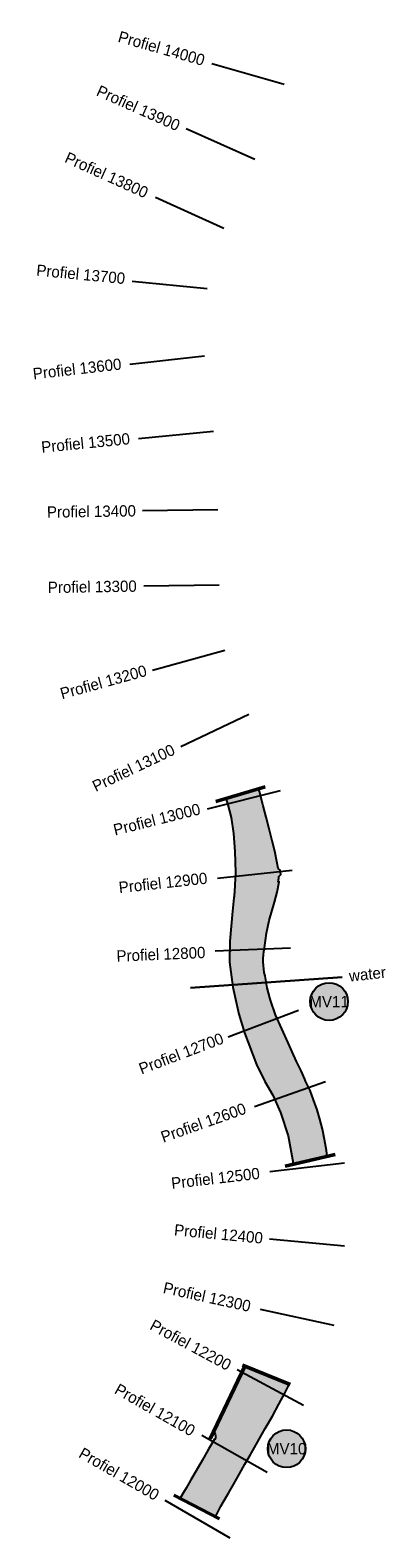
# Model space of a CAD drawing. Header units: millimetres. Extents: x 149283 to 154583, y 463980 to 478289.
# Tile 8 of 10: x 149584 to 150061, y 471435 to 473436. Entities that reach past the tile are written whole.
import ezdxf
from ezdxf.enums import TextEntityAlignment as Align

# ---------------------------------------------------------------- set-up
doc = ezdxf.new("R2010")
doc.units = ezdxf.units.MM
for name, color, linetype in [('Bbk land industrie', 30, 'Continuous'), ('Bbk land vrij toepasbaar', 130, 'Continuous'), ('Bbk verspr. aangrenzend perceel', 80, 'Continuous'), ('Bbk verspr. vrij verspreidbaar', 130, 'Continuous'), ('Bbk water A', 80, 'Continuous'), ('Bbk water vrij', 130, 'Continuous'), ('Tijhuis-dwarsprofiel', 7, 'Continuous'), ('Tijhuis-dwarsprofielnummer', 7, 'Continuous'), ('Tijhuis-vaknummer', 10, 'Continuous'), ('Tijhuis-watervak', 150, 'Continuous')]:
    doc.layers.add(name, color=color, linetype=linetype)
doc.layers.add('Tijhuis-klic', color=190, linetype='Continuous', lineweight=30)
doc.layers.add('Tijhuis-watervakgrens', color=152, linetype='Continuous', lineweight=50)
doc.styles.add('ISO', font='GOTHIC.TTF')
doc.styles.get("Standard").update_dxf_attribs({"font": 'GOTHIC.TTF'})

# ---------------------------------------------------------------- blocks, each defined once
blk = doc.blocks.new('vaknummer')
h = blk.add_hatch(color=255)
h.dxf.hatch_style = 1
edge = h.paths.add_edge_path()
edge.add_arc((0, 0), 12.5, 0, 360)
blk.add_circle((0, 0), 12.5)
blk.add_attdef('NR', text='', height=7.5).set_placement((0, 0), align=Align.MIDDLE_CENTER)

msp = doc.modelspace()

# ---------------------------------------------------------------- hatches: boundary and pattern name
at = {"layer": 'Bbk land industrie'}
h = msp.add_hatch(color=256, dxfattribs=at)
h.dxf.hatch_style = 1
edge = h.paths.add_edge_path()
edge.add_line((149895.93, 471580.654), (149905.582, 471596.87))
edge.add_line((149905.582, 471596.87), (149913.984, 471612.6420000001))
edge.add_line((149913.984, 471612.6420000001), (149916.571, 471617.4620000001))
edge.add_line((149916.571, 471617.4620000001), (149921.755, 471627.238))
edge.add_line((149921.755, 471627.238), (149926.056, 471636.07))
edge.add_line((149926.056, 471636.07), (149927.6038680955, 471639.3049367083))
edge.add_line((149927.6038680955, 471639.3049367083), (149868.501372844, 471663.315325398))
edge.add_line((149868.501372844, 471663.315325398), (149827.1448472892, 471576.6198970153))
edge.add_arc((149820.889640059, 471571.1484680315), 8.310484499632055, 28.167680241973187, 41.1761844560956, ccw=False)
edge.add_arc((149821.091, 471569.994), 8.748999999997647, -27.29499999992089, 35.47500000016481, ccw=False)
edge.add_line((149828.8658623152, 471565.9819535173), (149828.5012252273, 471566.2813721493))
edge.add_line((149828.5012252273, 471566.2813721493), (149828.2088745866, 471566.1612365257))
edge.add_line((149828.2088745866, 471566.1612365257), (149820.481, 471553.047))
edge.add_line((149820.481, 471553.047), (149811.874, 471537.8579999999))
edge.add_line((149811.874, 471537.8579999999), (149803.937, 471524.11))
edge.add_line((149803.937, 471524.11), (149796.957, 471512.343))
edge.add_line((149796.957, 471512.343), (149790.779, 471501.524))
edge.add_line((149790.779, 471501.524), (149787.176, 471495.501))
edge.add_line((149787.176, 471495.501), (149782.7757698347, 471487.8359384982))
edge.add_line((149782.7757698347, 471487.8359384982), (149829.7205445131, 471463.4942034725))
edge.add_line((149829.7205445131, 471463.4942034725), (149830.533, 471464.887))
edge.add_line((149830.533, 471464.887), (149836.89, 471477.518))
edge.add_line((149836.89, 471477.518), (149840, 471482.734))
edge.add_line((149840, 471482.734), (149846.841, 471494.492))
edge.add_line((149846.841, 471494.492), (149853.654, 471506.03))
edge.add_line((149853.654, 471506.03), (149861.737, 471520.301))
edge.add_line((149861.737, 471520.301), (149868.72, 471533.195))
edge.add_line((149868.72, 471533.195), (149875.715, 471544.917))
edge.add_line((149875.715, 471544.917), (149879.287, 471551.387))
edge.add_line((149879.287, 471551.387), (149887.883, 471566.51))
edge.add_line((149887.883, 471566.51), (149895.93, 471580.654))
at = {"layer": 'Bbk land vrij toepasbaar'}
h = msp.add_hatch(color=256, dxfattribs=at)
h.dxf.hatch_style = 1
edge = h.paths.add_edge_path()
edge.add_line((149908.116, 472279.1), (149911.616, 472292.165))
edge.add_line((149911.616, 472292.165), (149914.171, 472305.996))
edge.add_line((149914.171, 472305.996), (149913.151, 472306.077))
edge.add_line((149913.151, 472306.077), (149913.4654810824, 472308.6743261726))
edge.add_line((149913.4654810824, 472308.6743261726), (149913.7185363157, 472310.7643310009))
edge.add_line((149913.7185363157, 472310.7643310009), (149914.004, 472313.122))
edge.add_line((149914.004, 472313.122), (149916.322, 472315.795))
edge.add_line((149916.322, 472315.795), (149915.724, 472321.446))
edge.add_line((149915.724, 472321.446), (149913.084, 472323.622))
edge.add_line((149913.084, 472323.622), (149911.679650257, 472330.9738828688))
edge.add_line((149911.679650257, 472330.9738828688), (149908.694, 472346.604))
edge.add_line((149908.694, 472346.604), (149904.882, 472360.4))
edge.add_line((149904.882, 472360.4), (149901.183, 472376.171))
edge.add_line((149901.183, 472376.171), (149897.069, 472391.75))
edge.add_line((149897.069, 472391.75), (149893.142, 472407.072))
edge.add_line((149893.142, 472407.072), (149888.0306509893, 472425.9358647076))
edge.add_line((149888.0306509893, 472425.9358647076), (149887.0854886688, 472429.4146295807))
edge.add_line((149887.0854886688, 472429.4146295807), (149843.4363738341, 472416.6836377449))
edge.add_arc((149198.6109999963, 472206.3290000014), 678.2690000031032, 17.576546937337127, 18.06733809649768, ccw=False)
edge.add_line((149845.2145762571, 472411.1524643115), (149845.6023302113, 472409.9212691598))
edge.add_line((149845.6023302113, 472409.9212691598), (149850.3663395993, 472391.393084))
edge.add_line((149850.3663395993, 472391.393084), (149853.4499987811, 472370.128070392))
edge.add_line((149853.4499987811, 472370.128070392), (149855.5115532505, 472346.1731305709))
edge.add_line((149855.5115532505, 472346.1731305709), (149856.1416609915, 472318.555590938))
edge.add_line((149856.1416609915, 472318.555590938), (149855.0085771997, 472293.2035854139))
edge.add_line((149855.0085771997, 472293.2035854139), (149854.8070310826, 472291.3765637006))
edge.add_line((149854.8070310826, 472291.3765637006), (149854.5691666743, 472289.2203155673))
edge.add_line((149854.5691666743, 472289.2203155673), (149854.3429243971, 472287.169422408))
edge.add_line((149854.3429243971, 472287.169422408), (149854.0936130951, 472284.9094078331))
edge.add_line((149854.0936130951, 472284.9094078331), (149852.127, 472267.0820000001))
edge.add_line((149852.127, 472267.0820000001), (149848.8371385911, 472227.1175091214))
edge.add_line((149848.8371385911, 472227.1175091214), (149848.2152814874, 472199.6398258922))
edge.add_line((149848.2152814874, 472199.6398258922), (149852.6116522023, 472166.0640190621))
edge.add_line((149852.6116522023, 472166.0640190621), (149860.5875566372, 472130.4861384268))
edge.add_line((149860.5875566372, 472130.4861384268), (149868.0586894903, 472105.5545998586))
edge.add_line((149868.0586894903, 472105.5545998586), (149884.1394097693, 472063.4497722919))
edge.add_line((149884.1394097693, 472063.4497722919), (149895.0876182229, 472041.186834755))
edge.add_line((149895.0876182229, 472041.186834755), (149905.8638860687, 472022.7298291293))
edge.add_line((149905.8638860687, 472022.7298291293), (149916.1365336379, 472000.1140545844))
edge.add_line((149916.1365336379, 472000.1140545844), (149926.1951259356, 471968.7334972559))
edge.add_line((149926.1951259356, 471968.7334972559), (149932.913, 471932.639))
edge.add_line((149932.913, 471932.639), (149933.1220534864, 471931.1551448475))
edge.add_line((149933.1220534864, 471931.1551448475), (149978.2014550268, 471941.6825627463))
edge.add_line((149978.2014550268, 471941.6825627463), (149977.025, 471949.434))
edge.add_line((149977.025, 471949.434), (149974.613, 471963.862))
edge.add_line((149974.613, 471963.862), (149971.871, 471977.839))
edge.add_line((149971.871, 471977.839), (149968.511, 471991.1470000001))
edge.add_line((149968.511, 471991.1470000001), (149964.777, 472003.412))
edge.add_line((149964.777, 472003.412), (149960.118, 472016.887))
edge.add_line((149960.118, 472016.887), (149955.366, 472028.934))
edge.add_line((149955.366, 472028.934), (149949.516, 472041.339))
edge.add_line((149949.516, 472041.339), (149948.357, 472044.281))
edge.add_line((149948.357, 472044.281), (149943.743, 472055.185))
edge.add_line((149943.743, 472055.185), (149937.163, 472067.75))
edge.add_line((149937.163, 472067.75), (149931.738, 472080.461))
edge.add_line((149931.738, 472080.461), (149926.286, 472092.56))
edge.add_line((149926.286, 472092.56), (149917.648, 472110.8920000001))
edge.add_line((149917.648, 472110.8920000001), (149909.514, 472129.616))
edge.add_line((149909.514, 472129.616), (149902.775, 472148.914))
edge.add_line((149902.775, 472148.914), (149901.96, 472152.268))
edge.add_line((149901.96, 472152.268), (149898.529, 472165.277))
edge.add_line((149898.529, 472165.277), (149895.5203067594, 472181.1327668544))
edge.add_arc((149976.631, 472201.099), 83.53199999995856, 168.089000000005, 193.8290000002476, ccw=False)
edge.add_line((149894.8974958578, 472218.3393400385), (149897.568, 472237.755))
edge.add_line((149897.568, 472237.755), (149901.094, 472254.693))
edge.add_line((149901.094, 472254.693), (149908.116, 472279.1))
at = {"layer": 'Bbk verspr. aangrenzend perceel'}
h = msp.add_hatch(color=256, dxfattribs=at)
h.dxf.hatch_style = 1
edge = h.paths.add_edge_path()
edge.add_line((149895.93, 471580.654), (149905.582, 471596.87))
edge.add_line((149905.582, 471596.87), (149913.984, 471612.6420000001))
edge.add_line((149913.984, 471612.6420000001), (149916.571, 471617.4620000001))
edge.add_line((149916.571, 471617.4620000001), (149921.755, 471627.238))
edge.add_line((149921.755, 471627.238), (149926.056, 471636.07))
edge.add_line((149926.056, 471636.07), (149927.6038680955, 471639.3049367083))
edge.add_line((149927.6038680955, 471639.3049367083), (149868.501372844, 471663.315325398))
edge.add_line((149868.501372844, 471663.315325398), (149827.1448472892, 471576.6198970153))
edge.add_arc((149820.889640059, 471571.1484680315), 8.310484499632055, 28.167680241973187, 41.1761844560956, ccw=False)
edge.add_arc((149821.091, 471569.994), 8.748999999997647, -27.29499999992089, 35.47500000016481, ccw=False)
edge.add_line((149828.8658623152, 471565.9819535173), (149828.5012252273, 471566.2813721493))
edge.add_line((149828.5012252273, 471566.2813721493), (149828.2088745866, 471566.1612365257))
edge.add_line((149828.2088745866, 471566.1612365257), (149820.481, 471553.047))
edge.add_line((149820.481, 471553.047), (149811.874, 471537.8579999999))
edge.add_line((149811.874, 471537.8579999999), (149803.937, 471524.11))
edge.add_line((149803.937, 471524.11), (149796.957, 471512.343))
edge.add_line((149796.957, 471512.343), (149790.779, 471501.524))
edge.add_line((149790.779, 471501.524), (149787.176, 471495.501))
edge.add_line((149787.176, 471495.501), (149782.7757698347, 471487.8359384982))
edge.add_line((149782.7757698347, 471487.8359384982), (149829.7205445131, 471463.4942034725))
edge.add_line((149829.7205445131, 471463.4942034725), (149830.533, 471464.887))
edge.add_line((149830.533, 471464.887), (149836.89, 471477.518))
edge.add_line((149836.89, 471477.518), (149840, 471482.734))
edge.add_line((149840, 471482.734), (149846.841, 471494.492))
edge.add_line((149846.841, 471494.492), (149853.654, 471506.03))
edge.add_line((149853.654, 471506.03), (149861.737, 471520.301))
edge.add_line((149861.737, 471520.301), (149868.72, 471533.195))
edge.add_line((149868.72, 471533.195), (149875.715, 471544.917))
edge.add_line((149875.715, 471544.917), (149879.287, 471551.387))
edge.add_line((149879.287, 471551.387), (149887.883, 471566.51))
edge.add_line((149887.883, 471566.51), (149895.93, 471580.654))
at = {"layer": 'Bbk verspr. vrij verspreidbaar'}
h = msp.add_hatch(color=256, dxfattribs=at)
h.dxf.hatch_style = 1
edge = h.paths.add_edge_path()
edge.add_line((149908.116, 472279.1), (149911.616, 472292.165))
edge.add_line((149911.616, 472292.165), (149914.171, 472305.996))
edge.add_line((149914.171, 472305.996), (149913.151, 472306.077))
edge.add_line((149913.151, 472306.077), (149913.4654810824, 472308.6743261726))
edge.add_line((149913.4654810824, 472308.6743261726), (149913.7185363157, 472310.7643310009))
edge.add_line((149913.7185363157, 472310.7643310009), (149914.004, 472313.122))
edge.add_line((149914.004, 472313.122), (149916.322, 472315.795))
edge.add_line((149916.322, 472315.795), (149915.724, 472321.446))
edge.add_line((149915.724, 472321.446), (149913.084, 472323.622))
edge.add_line((149913.084, 472323.622), (149911.679650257, 472330.9738828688))
edge.add_line((149911.679650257, 472330.9738828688), (149908.694, 472346.604))
edge.add_line((149908.694, 472346.604), (149904.882, 472360.4))
edge.add_line((149904.882, 472360.4), (149901.183, 472376.171))
edge.add_line((149901.183, 472376.171), (149897.069, 472391.75))
edge.add_line((149897.069, 472391.75), (149893.142, 472407.072))
edge.add_line((149893.142, 472407.072), (149888.0306509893, 472425.9358647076))
edge.add_line((149888.0306509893, 472425.9358647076), (149887.0854886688, 472429.4146295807))
edge.add_line((149887.0854886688, 472429.4146295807), (149843.4363738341, 472416.6836377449))
edge.add_arc((149198.6109999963, 472206.3290000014), 678.2690000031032, 17.576546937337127, 18.06733809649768, ccw=False)
edge.add_line((149845.2145762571, 472411.1524643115), (149845.6023302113, 472409.9212691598))
edge.add_line((149845.6023302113, 472409.9212691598), (149850.3663395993, 472391.393084))
edge.add_line((149850.3663395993, 472391.393084), (149853.4499987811, 472370.128070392))
edge.add_line((149853.4499987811, 472370.128070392), (149855.5115532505, 472346.1731305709))
edge.add_line((149855.5115532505, 472346.1731305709), (149856.1416609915, 472318.555590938))
edge.add_line((149856.1416609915, 472318.555590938), (149855.0085771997, 472293.2035854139))
edge.add_line((149855.0085771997, 472293.2035854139), (149854.8070310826, 472291.3765637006))
edge.add_line((149854.8070310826, 472291.3765637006), (149854.5691666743, 472289.2203155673))
edge.add_line((149854.5691666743, 472289.2203155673), (149854.3429243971, 472287.169422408))
edge.add_line((149854.3429243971, 472287.169422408), (149854.0936130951, 472284.9094078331))
edge.add_line((149854.0936130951, 472284.9094078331), (149852.127, 472267.0820000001))
edge.add_line((149852.127, 472267.0820000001), (149848.8371385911, 472227.1175091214))
edge.add_line((149848.8371385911, 472227.1175091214), (149848.2152814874, 472199.6398258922))
edge.add_line((149848.2152814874, 472199.6398258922), (149852.6116522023, 472166.0640190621))
edge.add_line((149852.6116522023, 472166.0640190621), (149860.5875566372, 472130.4861384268))
edge.add_line((149860.5875566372, 472130.4861384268), (149868.0586894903, 472105.5545998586))
edge.add_line((149868.0586894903, 472105.5545998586), (149884.1394097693, 472063.4497722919))
edge.add_line((149884.1394097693, 472063.4497722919), (149895.0876182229, 472041.186834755))
edge.add_line((149895.0876182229, 472041.186834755), (149905.8638860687, 472022.7298291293))
edge.add_line((149905.8638860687, 472022.7298291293), (149916.1365336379, 472000.1140545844))
edge.add_line((149916.1365336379, 472000.1140545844), (149926.1951259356, 471968.7334972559))
edge.add_line((149926.1951259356, 471968.7334972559), (149932.913, 471932.639))
edge.add_line((149932.913, 471932.639), (149933.1220534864, 471931.1551448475))
edge.add_line((149933.1220534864, 471931.1551448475), (149978.2014550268, 471941.6825627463))
edge.add_line((149978.2014550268, 471941.6825627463), (149977.025, 471949.434))
edge.add_line((149977.025, 471949.434), (149974.613, 471963.862))
edge.add_line((149974.613, 471963.862), (149971.871, 471977.839))
edge.add_line((149971.871, 471977.839), (149968.511, 471991.1470000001))
edge.add_line((149968.511, 471991.1470000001), (149964.777, 472003.412))
edge.add_line((149964.777, 472003.412), (149960.118, 472016.887))
edge.add_line((149960.118, 472016.887), (149955.366, 472028.934))
edge.add_line((149955.366, 472028.934), (149949.516, 472041.339))
edge.add_line((149949.516, 472041.339), (149948.357, 472044.281))
edge.add_line((149948.357, 472044.281), (149943.743, 472055.185))
edge.add_line((149943.743, 472055.185), (149937.163, 472067.75))
edge.add_line((149937.163, 472067.75), (149931.738, 472080.461))
edge.add_line((149931.738, 472080.461), (149926.286, 472092.56))
edge.add_line((149926.286, 472092.56), (149917.648, 472110.8920000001))
edge.add_line((149917.648, 472110.8920000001), (149909.514, 472129.616))
edge.add_line((149909.514, 472129.616), (149902.775, 472148.914))
edge.add_line((149902.775, 472148.914), (149901.96, 472152.268))
edge.add_line((149901.96, 472152.268), (149898.529, 472165.277))
edge.add_line((149898.529, 472165.277), (149895.5203067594, 472181.1327668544))
edge.add_arc((149976.631, 472201.099), 83.53199999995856, 168.089000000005, 193.8290000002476, ccw=False)
edge.add_line((149894.8974958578, 472218.3393400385), (149897.568, 472237.755))
edge.add_line((149897.568, 472237.755), (149901.094, 472254.693))
edge.add_line((149901.094, 472254.693), (149908.116, 472279.1))
at = {"layer": 'Bbk water A'}
h = msp.add_hatch(color=256, dxfattribs=at)
h.dxf.hatch_style = 1
edge = h.paths.add_edge_path()
edge.add_line((149895.93, 471580.654), (149905.582, 471596.87))
edge.add_line((149905.582, 471596.87), (149913.984, 471612.6420000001))
edge.add_line((149913.984, 471612.6420000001), (149916.571, 471617.4620000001))
edge.add_line((149916.571, 471617.4620000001), (149921.755, 471627.238))
edge.add_line((149921.755, 471627.238), (149926.056, 471636.07))
edge.add_line((149926.056, 471636.07), (149927.6038680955, 471639.3049367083))
edge.add_line((149927.6038680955, 471639.3049367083), (149868.501372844, 471663.315325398))
edge.add_line((149868.501372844, 471663.315325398), (149827.1448472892, 471576.6198970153))
edge.add_arc((149820.889640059, 471571.1484680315), 8.310484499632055, 28.167680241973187, 41.1761844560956, ccw=False)
edge.add_arc((149821.091, 471569.994), 8.748999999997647, -27.29499999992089, 35.47500000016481, ccw=False)
edge.add_line((149828.8658623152, 471565.9819535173), (149828.5012252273, 471566.2813721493))
edge.add_line((149828.5012252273, 471566.2813721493), (149828.2088745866, 471566.1612365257))
edge.add_line((149828.2088745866, 471566.1612365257), (149820.481, 471553.047))
edge.add_line((149820.481, 471553.047), (149811.874, 471537.8579999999))
edge.add_line((149811.874, 471537.8579999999), (149803.937, 471524.11))
edge.add_line((149803.937, 471524.11), (149796.957, 471512.343))
edge.add_line((149796.957, 471512.343), (149790.779, 471501.524))
edge.add_line((149790.779, 471501.524), (149787.176, 471495.501))
edge.add_line((149787.176, 471495.501), (149782.7757698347, 471487.8359384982))
edge.add_line((149782.7757698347, 471487.8359384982), (149829.7205445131, 471463.4942034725))
edge.add_line((149829.7205445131, 471463.4942034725), (149830.533, 471464.887))
edge.add_line((149830.533, 471464.887), (149836.89, 471477.518))
edge.add_line((149836.89, 471477.518), (149840, 471482.734))
edge.add_line((149840, 471482.734), (149846.841, 471494.492))
edge.add_line((149846.841, 471494.492), (149853.654, 471506.03))
edge.add_line((149853.654, 471506.03), (149861.737, 471520.301))
edge.add_line((149861.737, 471520.301), (149868.72, 471533.195))
edge.add_line((149868.72, 471533.195), (149875.715, 471544.917))
edge.add_line((149875.715, 471544.917), (149879.287, 471551.387))
edge.add_line((149879.287, 471551.387), (149887.883, 471566.51))
edge.add_line((149887.883, 471566.51), (149895.93, 471580.654))
at = {"layer": 'Bbk water vrij'}
h = msp.add_hatch(color=256, dxfattribs=at)
h.dxf.hatch_style = 1
edge = h.paths.add_edge_path()
edge.add_line((149908.116, 472279.1), (149911.616, 472292.165))
edge.add_line((149911.616, 472292.165), (149914.171, 472305.996))
edge.add_line((149914.171, 472305.996), (149913.151, 472306.077))
edge.add_line((149913.151, 472306.077), (149913.4654810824, 472308.6743261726))
edge.add_line((149913.4654810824, 472308.6743261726), (149913.7185363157, 472310.7643310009))
edge.add_line((149913.7185363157, 472310.7643310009), (149914.004, 472313.122))
edge.add_line((149914.004, 472313.122), (149916.322, 472315.795))
edge.add_line((149916.322, 472315.795), (149915.724, 472321.446))
edge.add_line((149915.724, 472321.446), (149913.084, 472323.622))
edge.add_line((149913.084, 472323.622), (149911.679650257, 472330.9738828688))
edge.add_line((149911.679650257, 472330.9738828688), (149908.694, 472346.604))
edge.add_line((149908.694, 472346.604), (149904.882, 472360.4))
edge.add_line((149904.882, 472360.4), (149901.183, 472376.171))
edge.add_line((149901.183, 472376.171), (149897.069, 472391.75))
edge.add_line((149897.069, 472391.75), (149893.142, 472407.072))
edge.add_line((149893.142, 472407.072), (149888.0306509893, 472425.9358647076))
edge.add_line((149888.0306509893, 472425.9358647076), (149887.0854886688, 472429.4146295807))
edge.add_line((149887.0854886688, 472429.4146295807), (149843.4363738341, 472416.6836377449))
edge.add_arc((149198.6109999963, 472206.3290000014), 678.2690000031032, 17.576546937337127, 18.06733809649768, ccw=False)
edge.add_line((149845.2145762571, 472411.1524643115), (149845.6023302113, 472409.9212691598))
edge.add_line((149845.6023302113, 472409.9212691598), (149850.3663395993, 472391.393084))
edge.add_line((149850.3663395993, 472391.393084), (149853.4499987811, 472370.128070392))
edge.add_line((149853.4499987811, 472370.128070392), (149855.5115532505, 472346.1731305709))
edge.add_line((149855.5115532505, 472346.1731305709), (149856.1416609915, 472318.555590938))
edge.add_line((149856.1416609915, 472318.555590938), (149855.0085771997, 472293.2035854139))
edge.add_line((149855.0085771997, 472293.2035854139), (149854.8070310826, 472291.3765637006))
edge.add_line((149854.8070310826, 472291.3765637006), (149854.5691666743, 472289.2203155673))
edge.add_line((149854.5691666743, 472289.2203155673), (149854.3429243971, 472287.169422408))
edge.add_line((149854.3429243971, 472287.169422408), (149854.0936130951, 472284.9094078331))
edge.add_line((149854.0936130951, 472284.9094078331), (149852.127, 472267.0820000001))
edge.add_line((149852.127, 472267.0820000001), (149848.8371385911, 472227.1175091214))
edge.add_line((149848.8371385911, 472227.1175091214), (149848.2152814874, 472199.6398258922))
edge.add_line((149848.2152814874, 472199.6398258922), (149852.6116522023, 472166.0640190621))
edge.add_line((149852.6116522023, 472166.0640190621), (149860.5875566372, 472130.4861384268))
edge.add_line((149860.5875566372, 472130.4861384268), (149868.0586894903, 472105.5545998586))
edge.add_line((149868.0586894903, 472105.5545998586), (149884.1394097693, 472063.4497722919))
edge.add_line((149884.1394097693, 472063.4497722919), (149895.0876182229, 472041.186834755))
edge.add_line((149895.0876182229, 472041.186834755), (149905.8638860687, 472022.7298291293))
edge.add_line((149905.8638860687, 472022.7298291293), (149916.1365336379, 472000.1140545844))
edge.add_line((149916.1365336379, 472000.1140545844), (149926.1951259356, 471968.7334972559))
edge.add_line((149926.1951259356, 471968.7334972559), (149932.913, 471932.639))
edge.add_line((149932.913, 471932.639), (149933.1220534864, 471931.1551448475))
edge.add_line((149933.1220534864, 471931.1551448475), (149978.2014550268, 471941.6825627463))
edge.add_line((149978.2014550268, 471941.6825627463), (149977.025, 471949.434))
edge.add_line((149977.025, 471949.434), (149974.613, 471963.862))
edge.add_line((149974.613, 471963.862), (149971.871, 471977.839))
edge.add_line((149971.871, 471977.839), (149968.511, 471991.1470000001))
edge.add_line((149968.511, 471991.1470000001), (149964.777, 472003.412))
edge.add_line((149964.777, 472003.412), (149960.118, 472016.887))
edge.add_line((149960.118, 472016.887), (149955.366, 472028.934))
edge.add_line((149955.366, 472028.934), (149949.516, 472041.339))
edge.add_line((149949.516, 472041.339), (149948.357, 472044.281))
edge.add_line((149948.357, 472044.281), (149943.743, 472055.185))
edge.add_line((149943.743, 472055.185), (149937.163, 472067.75))
edge.add_line((149937.163, 472067.75), (149931.738, 472080.461))
edge.add_line((149931.738, 472080.461), (149926.286, 472092.56))
edge.add_line((149926.286, 472092.56), (149917.648, 472110.8920000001))
edge.add_line((149917.648, 472110.8920000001), (149909.514, 472129.616))
edge.add_line((149909.514, 472129.616), (149902.775, 472148.914))
edge.add_line((149902.775, 472148.914), (149901.96, 472152.268))
edge.add_line((149901.96, 472152.268), (149898.529, 472165.277))
edge.add_line((149898.529, 472165.277), (149895.5203067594, 472181.1327668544))
edge.add_arc((149976.631, 472201.099), 83.53199999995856, 168.089000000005, 193.8290000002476, ccw=False)
edge.add_line((149894.8974958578, 472218.3393400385), (149897.568, 472237.755))
edge.add_line((149897.568, 472237.755), (149901.094, 472254.693))
edge.add_line((149901.094, 472254.693), (149908.116, 472279.1))

# ---------------------------------------------------------------- linework, layer by layer
at = {"layer": 'Tijhuis-dwarsprofiel', "linetype": 'Continuous'}
for p, q in [((149824.7000793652, 473392.2377793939), (149920.8886328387, 473364.892538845)), ((149790.8183505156, 473305.8376012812), (149882.1492159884, 473265.1107917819)), ((149749.8460784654, 473214.8891595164), (149840.9735217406, 473173.7091998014)), ((149719.0524939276, 473103.1131475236), (149818.5959634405, 473093.5686371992)), ((149715.962772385, 472993.126702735), (149815.3273939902, 473004.3815671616)), ((149727.5726337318, 472894.5346215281), (149827.089286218, 472904.354798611)), ((149732.925043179, 472798.9025410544), (149832.9139569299, 472800.3915430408)), ((149734.4140451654, 472698.9136273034), (149834.4029589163, 472700.4026292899)), ((149745.9576778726, 472587.1265206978), (149842.353662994, 472613.7312956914)), ((149783.9184228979, 472485.6572171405), (149874.2109004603, 472528.6370786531)), ((149818.9796038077, 472402.9317292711), (149916.0220875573, 472427.0720761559)), ((149832.3443892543, 472310.8650694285), (149931.7616357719, 472321.6451944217)), ((149829.5305535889, 472214.4466403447), (149929.4462051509, 472218.5530466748)), ((149846.4237289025, 472100.1429322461), (149939.8901283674, 472135.6961623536)), ((149881.4253820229, 472007.7725593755), (149975.730989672, 472041.0359381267)), ((149901.7261987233, 471921.5346073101), (150001.0703783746, 471932.9685029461)), ((149901.6989044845, 471832.1521610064), (150001.2564335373, 471822.7554376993)), ((149889.23967175, 471739.0845357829), (149986.9272468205, 471717.7037575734)), ((149858.4080449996, 471658.9580675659), (149946.4664272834, 471611.5690254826)), ((149811.5908641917, 471571.841394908), (149898.5955301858, 471522.5444569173)), ((149762.2570206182, 471485.2040727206), (149848.9635726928, 471435.384660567))]:
    msp.add_line(p, q, dxfattribs=at)
at = {"layer": 'Tijhuis-klic'}
msp.add_lwpolyline([(149998.1880112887, 472179.5404199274), (149796.6180262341, 472165.3279288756)], dxfattribs=at)
at = {"layer": 'Tijhuis-watervak'}
for points in [[(149908.116, 472279.1), (149911.616, 472292.165), (149914.171, 472305.996), (149913.151, 472306.077), (149913.4654810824, 472308.6743261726), (149913.7185363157, 472310.7643310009), (149914.004, 472313.122), (149916.322, 472315.795), (149915.724, 472321.446), (149913.084, 472323.622), (149911.679650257, 472330.9738828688), (149908.694, 472346.604), (149904.882, 472360.4), (149901.183, 472376.171), (149897.069, 472391.75), (149893.142, 472407.072), (149888.0306509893, 472425.9358647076), (149887.0854886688, 472429.4146295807), (149843.4363738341, 472416.6836377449, -0.002141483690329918), (149845.2145762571, 472411.1524643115), (149845.6023302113, 472409.9212691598), (149850.3663395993, 472391.393084), (149853.4499987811, 472370.128070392), (149855.5115532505, 472346.1731305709), (149856.1416609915, 472318.555590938), (149855.0085771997, 472293.2035854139), (149854.8070310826, 472291.3765637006), (149854.5691666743, 472289.2203155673), (149854.3429243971, 472287.169422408), (149854.0936130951, 472284.9094078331), (149852.127, 472267.0820000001), (149848.8371385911, 472227.1175091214), (149848.2152814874, 472199.6398258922), (149852.6116522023, 472166.0640190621), (149860.5875566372, 472130.4861384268), (149868.0586894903, 472105.5545998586), (149884.1394097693, 472063.4497722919), (149895.0876182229, 472041.186834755), (149905.8638860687, 472022.7298291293), (149916.1365336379, 472000.1140545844), (149926.1951259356, 471968.7334972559), (149932.913, 471932.639), (149933.1220534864, 471931.1551448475), (149978.2014550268, 471941.6825627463), (149977.025, 471949.434), (149974.613, 471963.862), (149971.871, 471977.839), (149968.511, 471991.1470000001), (149964.777, 472003.412), (149960.118, 472016.887), (149955.366, 472028.934), (149949.516, 472041.339), (149948.357, 472044.281), (149943.743, 472055.185), (149937.163, 472067.75), (149931.738, 472080.461), (149926.286, 472092.56), (149917.648, 472110.8920000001), (149909.514, 472129.616), (149902.775, 472148.914), (149901.96, 472152.268), (149898.529, 472165.277), (149895.5203067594, 472181.1327668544, -0.1127865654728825), (149894.8974958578, 472218.3393400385), (149897.568, 472237.755), (149901.094, 472254.693)], [(149895.93, 471580.654), (149905.582, 471596.87), (149913.984, 471612.6420000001), (149916.571, 471617.4620000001), (149921.755, 471627.238), (149926.056, 471636.07), (149927.6038680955, 471639.3049367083), (149868.501372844, 471663.315325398), (149827.1448472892, 471576.6198970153, -0.05682134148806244), (149828.2159128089, 471575.0714618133, -0.2809460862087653), (149828.8658623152, 471565.9819535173), (149828.5012252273, 471566.2813721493), (149828.2088745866, 471566.1612365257), (149820.481, 471553.047), (149811.874, 471537.8579999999), (149803.937, 471524.11), (149796.957, 471512.343), (149790.779, 471501.524), (149787.176, 471495.501), (149782.7757698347, 471487.8359384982), (149829.7205445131, 471463.4942034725), (149830.533, 471464.887), (149836.89, 471477.518), (149840, 471482.734), (149846.841, 471494.492), (149853.654, 471506.03), (149861.737, 471520.301), (149868.72, 471533.195), (149875.715, 471544.917), (149879.287, 471551.387), (149887.883, 471566.51)]]:
    msp.add_lwpolyline(points, format="xyb", close=True, dxfattribs=at)
at = {"layer": 'Tijhuis-watervakgrens'}
for p, q in [((149830.3899962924, 472412.8784442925), (149895.8325341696, 472431.9658511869)), ((149922.4498533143, 471928.6628599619), (149988.8330385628, 471944.1653624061)), ((149865.6703196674, 471664.4654407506), (149928.8269072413, 471638.8080770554)), ((149774.4596256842, 471492.1480132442), (149834.9772397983, 471460.76850962))]:
    msp.add_line(p, q, dxfattribs=at)
msp.add_lwpolyline([(149868.501372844, 471663.315325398), (149822.4944301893, 471566.8712564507)], dxfattribs=at)

# ---------------------------------------------------------------- block references
at = {"layer": 'Tijhuis-vaknummer', "xscale": 2, "yscale": 2, "zscale": 2}
for p, values in [((149980.6155086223, 472147.1207122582), {'NR': 'MV11'}), ((149924.2265201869, 471553.6809267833), {'NR': 'MV10'})]:
    msp.add_blockref('vaknummer', p, dxfattribs=at).add_auto_attribs(values)

# ---------------------------------------------------------------- texts
at = {"layer": 'Tijhuis-dwarsprofielnummer', "style": 'ISO'}
for s, rotation, p in [('Profiel 14000 ', 344.1301911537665, (149820.254236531, 473394.5685977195)), ('Profiel 13900 ', 335.9666640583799, (149786.3679229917, 473306.6713749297)), ('Profiel 13800 ', 335.6820670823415, (149744.0149971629, 473217.4985628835)), ('Profiel 13700 ', 354.5230612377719, (149715.1721133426, 473106.2640865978)), ('Profiel 13600 ', 6.462254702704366, (149710.1804051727, 472994.1947692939)), ('Profiel 13500 ', 5.635629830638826, (149721.5320724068, 472894.9924179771)), ('Profiel 13400 ', 0.8531668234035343, (149729.603474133, 472798.6630842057)), ('Profiel 13300 ', 0.8531668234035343, (149730.7353728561, 472698.6688525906)), ('Profiel 13200 ', 15.42921956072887, (149743.1779854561, 472588.4243754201)), ('Profiel 13100 ', 25.45478043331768, (149779.2634377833, 472485.0961930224)), ('Profiel 13000 ', 13.9693890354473, (149814.5575997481, 472404.5602688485)), ('Profiel 12900 ', 6.18858271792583, (149824.3304785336, 472311.7813607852)), ('Profiel 12800 ', 2.353459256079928, (149821.8864078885, 472212.6582349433)), ('Profiel 12700 ', 20.82607140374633, (149844.5365417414, 472101.1787091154)), ('Profiel 12600 ', 19.42871386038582, (149874.6976957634, 472007.8970524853)), ('Profiel 12500 ', 6.565498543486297, (149893.9663380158, 471920.0562896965)), ('Profiel 12400 ', 354.6081192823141, (149898.1760658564, 471832.7114094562)), ('Profiel 12300 ', 347.6544080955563, (149881.6316196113, 471741.3394528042)), ('Profiel 12200 ', 331.7128700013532, (149853.7728675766, 471660.7792833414)), ('Profiel 12100 ', 330.4640621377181, (149805.6421782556, 471573.3876630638)), ('Profiel 12000 ', 330.1194042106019, (149757.787220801, 471487.9655460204))]:
    msp.add_text(s, height=15, rotation=rotation, dxfattribs=at).set_placement(p, align=Align.MIDDLE_RIGHT)
at = {"layer": 'Tijhuis-klic', "style": 'ISO'}
msp.add_text('water', height=15, rotation=6.257504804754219, dxfattribs=at).set_placement((150007.1228057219, 472180.9785966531), align=Align.MIDDLE_LEFT)

doc.saveas('drawing.dxf')
